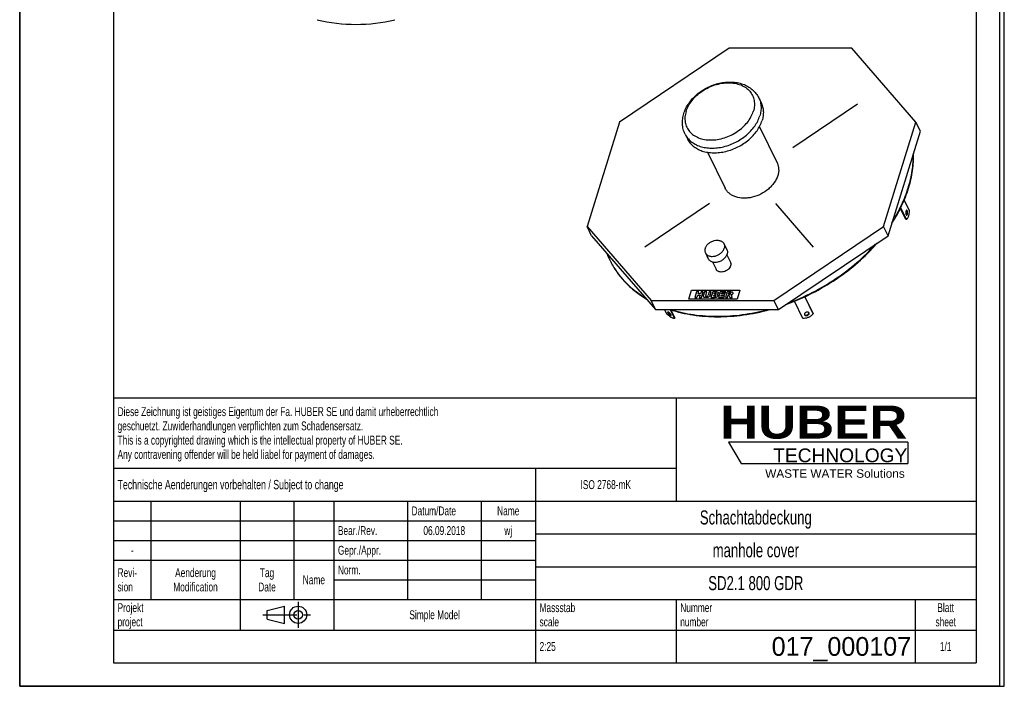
# Model space of a CAD drawing. Header units: millimetres. Extents: x 0 to 2625, y 0 to 3712.
# Tile 1 of 2: x 0 to 2625, y 0 to 1777. Entities that reach past the tile are written whole.
import ezdxf

# ---------------------------------------------------------------- set-up
doc = ezdxf.new("R2010")
doc.units = ezdxf.units.MM
doc.header["$LTSCALE"] = 242
doc.linetypes.add('CENTER', pattern=[0.6, 0.375, -0.075, 0.075, -0.075])
doc.layers.get('0').update_dxf_attribs({"linetype": 'CONTINUOUS'})
for name, color, linetype in [('_ACHSEN', 7, 'CONTINUOUS'), ('_KURVEN', 7, 'CONTINUOUS'), ('_ZEICHNUNGSELEM', 7, 'CONTINUOUS'), ('HUBER_Logo_BL0', 7, 'CONTINUOUS')]:
    doc.layers.add(name, color=color, linetype=linetype)
doc.styles.get("Standard").update_dxf_attribs({"font": 'txt', "width": 0.7})
doc.styles.add('TEXTSTYLE_2', font='ariblk.ttf')
doc.styles.add('TEXTSTYLE_3', font='arial.ttf')
doc.styles.add('TEXTSTYLE_5', font='txt')

# ---------------------------------------------------------------- blocks, each defined once
blk = doc.blocks.new('HUBER_LOGO_BL0', base_point=(2132.2, 631))
at = {"layer": 'HUBER_Logo_BL0', "color": 5, "linetype": 'Continuous'}
for p, q in [((2367.8, 650.3), (1889.7, 650.3)), ((1889.7, 650.3), (1923.4, 594.1)), ((2367.8, 650.3), (2367.8, 594.1)), ((1923.4, 594.1), (2367.8, 594.1))]:
    blk.add_line(p, q, dxfattribs=at)
at = {"layer": 'HUBER_Logo_BL0', "color": 2, "linetype": 'Continuous', "attachment_point": 3, "line_spacing_factor": 0.78}
for s, insert, char_height, width, style in [('HUBER\\P\\Farial.ttf;\\H36.5625;TECHNOLOGY ', (2366.4, 747.9), 87.75, 484.59, 'TEXTSTYLE_2'), ('WASTE WATER Solutions', (2359.5, 578.3), 22.5, 371.292, 'TEXTSTYLE_3')]:
    blk.add_mtext(s, dxfattribs=dict(at, insert=insert, char_height=char_height, width=width, style=style))
blk = doc.blocks.new('PROJEKTIONSMETHODE_1_BL1', base_point=(712.5, 190.6))
at = {"color": 2, "linetype": 'Continuous'}
for p, q in [((659.8, 202.1), (705.6, 213.5)), ((705.6, 167.7), (705.6, 213.5)), ((659.8, 179.2), (659.8, 202.1)), ((659.8, 179.2), (705.6, 167.7))]:
    blk.add_line(p, q, dxfattribs=at)
at = {"color": 2, "linetype": 'CENTER'}
for p, q in [((742.3, 225), (742.3, 156.2)), ((648.3, 190.6), (776.7, 190.6))]:
    blk.add_line(p, q, dxfattribs=at)
at = {"color": 2, "linetype": 'Continuous'}
for radius in [22.9, 11.5]:
    blk.add_circle((742.3, 190.6), radius, dxfattribs=at)
blk = doc.blocks.new('*T5')
at = {"color": 3, "linetype": 'Continuous'}
for p, q in [((0, 0), (2300, 0)), ((0, 0), (0, -706.25)), ((1500, 0), (1500, -275)), ((2300, 0), (2300, -706.25)), ((0, -187.5), (1500, -187.5)), ((1125, -187.5), (1125, -706.25)), ((0, -275), (2300, -275)), ((100, -275), (100, -537.5)), ((337.5, -275), (337.5, -618.75)), ((481.25, -275), (481.25, -537.5)), ((587.5, -275), (587.5, -618.75)), ((783.75, -275), (783.75, -537.5)), ((980, -275), (980, -537.5)), ((0, -327.5), (1125, -327.5)), ((1125, -362.5), (2300, -362.5)), ((0, -380), (1125, -380)), ((0, -432.5), (1125, -432.5)), ((1125, -450), (2300, -450)), ((587.5, -485), (1125, -485)), ((0, -537.5), (2300, -537.5)), ((1500, -537.5), (1500, -706.25)), ((2137.5, -537.5), (2137.5, -706.25)), ((0, -618.75), (2300, -618.75)), ((0, -706.25), (2300, -706.25))]:
    blk.add_line(p, q, dxfattribs=at)
at = {"layer": '_ZEICHNUNGSELEM', "color": 2, "linetype": 'Continuous', "line_spacing_factor": 0.96}
for s, insert, char_height, width, attachment_point in [('Diese Zeichnung ist geistiges Eigentum der Fa. HUBER SE und damit urheberrechtlich \\Pgeschuetzt. Zuwiderhandlungen verpflichten zum Schadensersatz.\\PThis is a copyrighted drawing which is the intellectual property of HUBER SE.\\PAny contravening offender will be held liabel for payment of damages.', (10.9375, -24.875), 23.75, 2768.571429, 1), ('Technische Aenderungen vorbehalten / Subject to change', (10.9375, -218.75), 25, 1905.952381, 1), ('ISO 2768-mK', (1312.5, -219.375), 23.75, 416.190476, 2), ('Datum/Date', (794.6875, -289.375), 23.75, 365.297619, 1), ('Name', (1052.5, -289.375), 23.75, 158.333333, 2), ('Schachtabdeckung', (1712.5, -300), 37.5, 850, 2), ('Bear./Rev.', (598.4375, -341.875), 23.75, 340.416667, 1), ('wj', (1052.5, -341.875), 23.75, 80.297619, 2), ('06.09.2018', (881.875, -341.875), 23.75, 351.72619, 2), ('Gepr./Appr.', (598.4375, -394.375), 23.75, 374.345238, 1), ('manhole cover', (1712.5, -387.5), 37.5, 705.357143, 2), ('-', (50, -394.375), 23.75, 42.97619, 2), ('Revi-\\Psion', (10.9375, -454.125), 23.75, 173.035714, 1), ('Aenderung\\PModification', (218.75, -454.125), 23.75, 369.821429, 2), ('Tag\\PDate', (409.375, -454.125), 23.75, 137.97619, 2), ('Norm. ', (598.4375, -446.875), 23.75, 219.404762, 1), ('Name', (534.375, -473.125), 23.75, 158.333333, 2), ('SD2.1 800 GDR', (1712.5, -475), 37.5, 766.071429, 2), ('Projekt\\Pproject', (10.9375, -547.25), 23.75, 229.583333, 1), ('Massstab\\Pscale', (1135.9375, -547.25), 23.75, 280.47619, 1), ('Nummer\\Pnumber', (1510.9375, -547.25), 23.75, 232.97619, 1), ('Blatt\\Psheet', (2218.75, -547.25), 23.75, 162.857143, 2), ('Simple Model', (856.25, -566.25), 23.75, 410.535714, 2), ('2:25', (1135.9375, -650.625), 23.75, 134.583333, 1), ('1/1', (2218.75, -650.625), 23.75, 99.52381, 2)]:
    blk.add_mtext(s, dxfattribs=dict(at, insert=insert, char_height=char_height, width=width, attachment_point=attachment_point))
at = {"layer": '_ZEICHNUNGSELEM', "color": 2, "linetype": 'Continuous', "insert": (2126.5625, -637.5), "char_height": 50, "width": 791.666667, "attachment_point": 3, "line_spacing_factor": 0.96, "style": 'TEXTSTYLE_5'}
blk.add_mtext('017_000107', dxfattribs=at)

msp = doc.modelspace()

# ---------------------------------------------------------------- linework, layer by layer
at = {"color": 7, "linetype": 'Continuous'}
for p, q in [((0, 0), (0, 3712.5)), ((0, 0), (0, 3712.5)), ((2625, 0), (2625, 3712.5)), ((2625, 0), (2625, 3712.5)), ((1891.29, 1700.27), (1599, 1503.42)), ((2218.63, 1700.27), (1891.29, 1700.27)), ((2389.27, 1503.42), (2218.63, 1700.27)), ((1599, 1503.42), (1512.97, 1225.03)), ((2303.24, 1225.03), (2389.27, 1503.42)), ((2401.16, 1479.18), (2389.27, 1503.42)), ((2315.13, 1200.78), (2401.16, 1479.18)), ((1524.86, 1200.78), (1512.97, 1225.03)), ((1512.97, 1225.03), (1683.6, 1028.18)), ((2010.94, 1028.18), (2303.24, 1225.03)), ((2315.13, 1200.78), (2303.24, 1225.03)), ((1524.86, 1200.78), (1695.5, 1003.93)), ((2022.84, 1003.93), (2315.13, 1200.78)), ((1683.6, 1028.18), (2010.94, 1028.18)), ((1695.5, 1003.93), (1683.6, 1028.18)), ((2022.84, 1003.93), (2010.94, 1028.18)), ((1695.5, 1003.93), (2022.84, 1003.93)), ((0, 0), (2625, 0)), ((0, 0), (2625, 0))]:
    msp.add_line(p, q, dxfattribs=at)
at = {"color": 3, "linetype": 'Continuous'}
for p, q in [((2612.5, 3687.5), (2612.5, 0)), ((0, 1856.25), (0, 0)), ((2612.5, 0), (0, 0))]:
    msp.add_line(p, q, dxfattribs=at)
at = {"color": 5, "linetype": 'Continuous'}
for p, q in [((250, 3625), (250, 62.5)), ((2550, 3625), (2550, 62.5)), ((250, 62.5), (2550, 62.5))]:
    msp.add_line(p, q, dxfattribs=at)
at = {"color": 7, "linetype": 'Continuous'}
for centre, radius, start, end in [((896.69, 2201.53), 437.5, 256.28774, 283.71226), ((1778.13, 1236.55), 228.21, 201.21171, 206.13565), ((1777.7, 1236.35), 227.73, 206.1385, 206.48687)]:
    msp.add_arc(centre, radius, start, end, dxfattribs=at)
for points, knots in [([(2368.97, 1328.77), (2373.58, 1343.67), (2380.57, 1373.55), (2382.82, 1404.18), (2382.64, 1419.15)], [0, 0, 0, 0, 0.5103327, 1, 1, 1, 1]), ([(2369.58, 1327.52), (2374.35, 1342.93), (2381.5, 1373.84), (2383.57, 1405.53), (2383.19, 1420.98)], [0, 0, 0, 0, 0.5106448, 1, 1, 1, 1]), ([(2325.43, 1234.07), (2334.97, 1248.92), (2351.89, 1279.14), (2364.6, 1311.39), (2369.58, 1327.52)], [0, 0, 0, 0, 0.5111501, 1, 1, 1, 1]), ([(2326.78, 1238.39), (2335.86, 1252.78), (2351.98, 1282.05), (2364.16, 1313.19), (2368.97, 1328.77)], [0, 0, 0, 0, 0.5107983, 1, 1, 1, 1]), ([(2043.55, 1017.86), (2067.02, 1026.27), (2112.92, 1046.04), (2177.23, 1083.7), (2235.47, 1128.41), (2269.78, 1162.72), (2285.38, 1180.73)], [0, 0, 0, 0, 0.2539581, 0.5075667, 0.7573175, 1, 1, 1, 1]), ([(2048.26, 1021.03), (2070.76, 1029.34), (2114.78, 1048.67), (2176.56, 1085.04), (2232.72, 1127.94), (2266, 1160.72), (2281.22, 1177.92)], [0, 0, 0, 0, 0.2538747, 0.507284, 0.756985, 1, 1, 1, 1]), ([(1573.86, 1134.79), (1578.99, 1124.34), (1590.93, 1104.1), (1613.42, 1076.58), (1640.23, 1052.18), (1660.43, 1038.4), (1671.06, 1032.11)], [0, 0, 0, 0, 0.2435905, 0.4898691, 0.7413105, 1, 1, 1, 1]), ([(1573.87, 1134.79), (1578.97, 1124.55), (1590.8, 1104.72), (1612.94, 1077.73), (1639.26, 1053.75), (1659.05, 1040.16), (1669.47, 1033.94)], [0, 0, 0, 0, 0.2436589, 0.4900165, 0.7414585, 1, 1, 1, 1]), ([(1733.99, 1003.91), (1753.83, 997.44), (1795.82, 987.79), (1861.71, 983.22), (1930.44, 988.21), (1976.33, 997.69), (1999.25, 1003.91)], [0, 0, 0, 0, 0.2330023, 0.4784345, 0.7348962, 1, 1, 1, 1]), ([(1737.29, 1003.9), (1756.59, 997.86), (1797.3, 988.85), (1861.04, 984.57), (1927.43, 989.22), (1971.79, 998.09), (1993.95, 1003.9)], [0, 0, 0, 0, 0.2335718, 0.4791287, 0.7353438, 1, 1, 1, 1])]:
    msp.add_open_spline(points, degree=3, knots=knots, dxfattribs=at)
at = {"layer": '_ACHSEN', "color": 7, "linetype": 'Continuous'}
for p, q in [((1970.49, 1568.2), (1976.59, 1555.76)), ((1773.89, 1471.72), (1779.99, 1459.29)), ((1972.16, 1491.03), (2019.27, 1395.01)), ((1833.9, 1423.19), (1881.02, 1327.17)), ((2357.87, 1295.46), (2371.45, 1267.79)), ((2362.35, 1244.29), (2347.92, 1273.69)), ((2364.19, 1244.29), (2348.84, 1275.57)), ((2364.19, 1244.29), (2362.35, 1244.29)), ((1828.27, 1155.11), (1835.89, 1139.57)), ((1877.64, 1179.34), (1885.27, 1163.8)), ((1847.11, 1131.01), (1856.8, 1111.27)), ((1885.18, 1149.69), (1894.87, 1129.95)), ((2087.65, 980.51), (2065.25, 1026.14)), ((2092.76, 1038.02), (2115.21, 992.26)), ((2092.89, 1038.08), (2114.71, 993.61)), ((1725.16, 992.26), (1719.43, 1003.93)), ((1733.96, 1003.93), (1745.46, 980.51)), ((1736.33, 1003.19), (1746.8, 981.86)), ((1745.46, 980.51), (1746.8, 981.86)), ((2092.28, 990.34), (2092.41, 990.05)), ((2104.48, 994.85), (2104.35, 995.14)), ((2115.21, 992.26), (2114.71, 993.61))]:
    msp.add_line(p, q, dxfattribs=at)
for points, knots in [([(1770.58, 1526.42), (1772.07, 1531.24), (1775.92, 1540.76), (1783.92, 1554.16), (1793.97, 1566.64), (1809.87, 1581.82), (1833.35, 1597.14), (1859.73, 1606.66), (1881.46, 1610.23), (1897.51, 1610.77), (1913.08, 1609.12), (1927.81, 1605.25), (1941.36, 1599.14), (1953.34, 1590.84), (1963.33, 1580.51), (1968.41, 1572.43), (1970.49, 1568.2)], [0, 0, 0, 0, 0.0602779, 0.1223036, 0.1860801, 0.2514014, 0.3847444, 0.5182103, 0.5836709, 0.647619, 0.7098281, 0.7702794, 0.8291551, 0.8867903, 0.9435979, 1, 1, 1, 1]), ([(1976.59, 1555.76), (1978.32, 1552.23), (1981.09, 1544.7), (1982.88, 1532.64), (1982.31, 1520.04), (1980.43, 1511.69), (1979.14, 1507.53)], [0, 0, 0, 0, 0.2390843, 0.4829162, 0.7355749, 1, 1, 1, 1]), ([(1773.89, 1471.72), (1771.86, 1475.84), (1768.64, 1484.56), (1766.53, 1498.39), (1767.1, 1512.55), (1769.17, 1521.85), (1770.58, 1526.42)], [0, 0, 0, 0, 0.2457505, 0.4931759, 0.7440196, 1, 1, 1, 1]), ([(1779.99, 1459.29), (1781.83, 1455.52), (1786.44, 1448.3), (1795.65, 1439.07), (1806.95, 1431.62), (1820, 1426.13), (1834.49, 1422.7), (1850.05, 1421.4), (1866.3, 1422.26), (1882.83, 1425.25), (1899.25, 1430.29), (1920.34, 1439.53), (1939.62, 1452.23), (1955.84, 1467.76), (1965.96, 1480.3), (1973.9, 1493.54), (1977.7, 1502.86), (1979.14, 1507.53)], [0, 0, 0, 0, 0.0506985, 0.1025338, 0.1564624, 0.21314, 0.2728775, 0.3356566, 0.4011768, 0.4689144, 0.5381819, 0.608187, 0.7468171, 0.8140719, 0.8789642, 0.9410192, 1, 1, 1, 1]), ([(2019.27, 1395.01), (2020.49, 1392.52), (2022.44, 1387.23), (2023.7, 1378.75), (2023.3, 1369.89), (2021.97, 1364.02), (2021.07, 1361.09)], [0, 0, 0, 0, 0.2390843, 0.4829162, 0.7355749, 1, 1, 1, 1]), ([(2021.07, 1361.09), (2019, 1354.38), (2013.94, 1344.59), (2004.68, 1333.13), (1993.27, 1322.2), (1976.35, 1311.06), (1957.35, 1303.96), (1941.71, 1301.13), (1926.85, 1300.34), (1912.52, 1302.44), (1899.98, 1307.71), (1892.04, 1312.95), (1885.56, 1319.44), (1882.32, 1324.52), (1881.02, 1327.17)], [0, 0, 0, 0, 0.1207912, 0.1857443, 0.2530621, 0.3918222, 0.5309912, 0.5987922, 0.6643739, 0.7866602, 0.843391, 0.8973702, 0.9492539, 1, 1, 1, 1]), ([(2364.77, 1268.75), (2364.64, 1268.75), (2364.36, 1268.69), (2363.97, 1268.44), (2363.61, 1268.05), (2363.14, 1267.31), (2362.68, 1266.07), (2362.33, 1264.34), (2362.2, 1262.42), (2362.3, 1260.49), (2362.6, 1258.71), (2362.97, 1257.63), (2363.2, 1257.16)], [0, 0, 0, 0, 0.0313934, 0.066536, 0.1078921, 0.1565391, 0.2753624, 0.4178849, 0.5738379, 0.7308845, 0.8765311, 1, 1, 1, 1]), ([(2364.5, 1267.35), (2364.45, 1267.44), (2364.27, 1267.79), (2364.05, 1268.11), (2363.85, 1268.31)], [0, 0, 0, 0, 0.2786984, 1, 1, 1, 1]), ([(2363.85, 1256.2), (2364.09, 1256.44), (2364.51, 1257.09), (2364.96, 1258.26), (2365.29, 1259.7), (2365.52, 1261.85), (2365.43, 1264.04), (2365.01, 1266.06), (2364.69, 1266.95), (2364.5, 1267.35)], [0, 0, 0, 0, 0.0867027, 0.1963948, 0.3253894, 0.4671674, 0.7562708, 0.887411, 1, 1, 1, 1]), ([(2371.45, 1267.79), (2371.42, 1265.16), (2371.15, 1261.29), (2370.28, 1256.34), (2369.43, 1253.02), (2368.38, 1250.09), (2367.16, 1247.62), (2365.81, 1245.66), (2364.74, 1244.66), (2364.19, 1244.29)], [0, 0, 0, 0, 0.3121755, 0.4589901, 0.5954763, 0.719105, 0.8280294, 0.9214148, 1, 1, 1, 1]), ([(2366.34, 1267.35), (2366.24, 1267.55), (2366.03, 1267.93), (2365.64, 1268.39), (2365.23, 1268.68), (2364.92, 1268.75), (2364.77, 1268.75)], [0, 0, 0, 0, 0.3159476, 0.5820842, 0.8045575, 1, 1, 1, 1]), ([(2364.77, 1255.75), (2364.9, 1255.75), (2365.19, 1255.81), (2365.57, 1256.06), (2365.94, 1256.45), (2366.41, 1257.2), (2366.87, 1258.44), (2367.21, 1260.16), (2367.34, 1262.09), (2367.25, 1264.02), (2366.94, 1265.79), (2366.57, 1266.88), (2366.34, 1267.35)], [0, 0, 0, 0, 0.0313934, 0.066536, 0.1078921, 0.1565391, 0.2753624, 0.4178849, 0.5738379, 0.7308845, 0.8765311, 1, 1, 1, 1]), ([(2363.2, 1257.16), (2363.3, 1256.95), (2363.51, 1256.58), (2363.9, 1256.12), (2364.32, 1255.83), (2364.63, 1255.75), (2364.77, 1255.75)], [0, 0, 0, 0, 0.3159476, 0.5820842, 0.8045575, 1, 1, 1, 1]), ([(1827.63, 1167.23), (1828.37, 1169.63), (1830.82, 1174.38), (1835.43, 1179.31), (1839.94, 1182.69), (1844.94, 1185.6), (1851.66, 1188.11), (1858.65, 1188.97), (1863.95, 1188.53), (1867.59, 1187.67), (1870.87, 1186.29), (1873.71, 1184.42), (1876.02, 1182.1), (1877.18, 1180.29), (1877.64, 1179.34)], [0, 0, 0, 0, 0.1207864, 0.2527778, 0.321804, 0.3917686, 0.5309321, 0.664042, 0.7268775, 0.7866686, 0.8433971, 0.8973742, 0.9492559, 1, 1, 1, 1]), ([(1827.63, 1167.23), (1827.3, 1166.18), (1826.83, 1164.09), (1826.69, 1160.92), (1827.14, 1157.89), (1827.83, 1156), (1828.27, 1155.11)], [0, 0, 0, 0, 0.264425, 0.5170837, 0.7609157, 1, 1, 1, 1]), ([(1828.27, 1155.11), (1828.73, 1154.17), (1829.89, 1152.35), (1832.2, 1150.04), (1835.04, 1148.17), (1838.32, 1146.79), (1841.96, 1145.93), (1847.27, 1145.48), (1854.25, 1146.35), (1860.97, 1148.86), (1865.97, 1151.77), (1870.48, 1155.15), (1875.09, 1160.08), (1877.54, 1164.83), (1878.28, 1167.23)], [0, 0, 0, 0, 0.0507441, 0.1026258, 0.1566029, 0.2133314, 0.2731225, 0.335958, 0.4690679, 0.6082314, 0.678196, 0.7472222, 0.8792136, 1, 1, 1, 1]), ([(1877.64, 1179.34), (1878.08, 1178.46), (1878.77, 1176.56), (1879.22, 1173.54), (1879.08, 1170.37), (1878.61, 1168.27), (1878.28, 1167.23)], [0, 0, 0, 0, 0.2390843, 0.4829163, 0.735575, 1, 1, 1, 1]), ([(1885.27, 1163.8), (1885.7, 1162.92), (1886.4, 1161.02), (1886.85, 1157.99), (1886.71, 1154.83), (1886.23, 1152.73), (1885.91, 1151.69)], [0, 0, 0, 0, 0.2390843, 0.4829163, 0.735575, 1, 1, 1, 1]), ([(1835.89, 1139.57), (1836.36, 1138.63), (1837.51, 1136.81), (1839.83, 1134.5), (1842.66, 1132.63), (1845.94, 1131.25), (1849.58, 1130.38), (1854.89, 1129.94), (1861.88, 1130.81), (1868.59, 1133.32), (1873.59, 1136.23), (1878.11, 1139.61), (1882.72, 1144.54), (1885.17, 1149.29), (1885.91, 1151.69)], [0, 0, 0, 0, 0.0507441, 0.1026258, 0.1566029, 0.2133314, 0.2731225, 0.335958, 0.4690679, 0.6082314, 0.678196, 0.7472222, 0.8792136, 1, 1, 1, 1]), ([(1894.87, 1129.95), (1895.2, 1129.26), (1895.74, 1127.8), (1896.21, 1124.64), (1895.84, 1122.18), (1895.36, 1120.61)], [0, 0, 0, 0, 0.2395658, 0.4838887, 1, 1, 1, 1]), ([(1895.36, 1120.61), (1894.79, 1118.76), (1892.9, 1115.1), (1889.34, 1111.3), (1885.87, 1108.69), (1882.01, 1106.45), (1876.83, 1104.51), (1870.5, 1103.73), (1865.48, 1104.46), (1862.02, 1105.91), (1859.83, 1107.35), (1858.05, 1109.14), (1857.16, 1110.54), (1856.8, 1111.27)], [0, 0, 0, 0, 0.1208281, 0.252865, 0.3219151, 0.3919038, 0.5311154, 0.6642713, 0.786595, 0.8433431, 0.8973388, 0.9492384, 1, 1, 1, 1]), ([(1745.46, 980.51), (1744.92, 980.42), (1743.66, 980.46), (1741.63, 980.97), (1739.3, 981.92), (1736.71, 983.3), (1733.92, 985.07), (1729.94, 987.97), (1727.05, 990.46), (1725.16, 992.26)], [0, 0, 0, 0, 0.0686659, 0.1553357, 0.2607502, 0.3838241, 0.522397, 0.6735982, 1, 1, 1, 1]), ([(1727.63, 997.17), (1727.55, 997.08), (1727.42, 996.82), (1727.43, 996.34), (1727.58, 995.77), (1727.75, 995.36), (1727.86, 995.14)], [0, 0, 0, 0, 0.1693052, 0.3817418, 0.6574061, 1, 1, 1, 1]), ([(1736.66, 990.05), (1736.43, 990.51), (1735.83, 991.47), (1734.73, 992.86), (1733.42, 994.24), (1732, 995.48), (1730.8, 996.34), (1729.88, 996.86), (1729.28, 997.14), (1728.75, 997.32), (1728.29, 997.39), (1727.91, 997.35), (1727.71, 997.24), (1727.63, 997.17)], [0, 0, 0, 0, 0.1275651, 0.2782049, 0.4398875, 0.5992188, 0.7430864, 0.8056565, 0.8604679, 0.9068315, 0.9446349, 0.9747798, 1, 1, 1, 1]), ([(1727.86, 995.14), (1728.09, 994.68), (1728.68, 993.72), (1729.78, 992.33), (1731.1, 990.95), (1732.51, 989.71), (1733.72, 988.85), (1734.63, 988.33), (1735.23, 988.05), (1735.77, 987.88), (1736.23, 987.81), (1736.61, 987.84), (1736.81, 987.96), (1736.88, 988.03)], [0, 0, 0, 0, 0.1275651, 0.2782049, 0.4398875, 0.5992188, 0.7430864, 0.8056565, 0.8604679, 0.9068315, 0.9446349, 0.9747798, 1, 1, 1, 1]), ([(1728.89, 997.26), (1728.91, 997.2), (1729, 996.94), (1729.11, 996.69), (1729.2, 996.5)], [0, 0, 0, 0, 0.2290557, 1, 1, 1, 1]), ([(1729.2, 996.5), (1729.38, 996.14), (1729.82, 995.4), (1730.93, 993.89), (1732.62, 992.09), (1734.49, 990.56), (1735.96, 989.68), (1736.65, 989.38), (1736.96, 989.29)], [0, 0, 0, 0, 0.1106336, 0.2390347, 0.5229709, 0.7943962, 0.9081038, 1, 1, 1, 1]), ([(1736.88, 988.03), (1736.97, 988.11), (1737.09, 988.37), (1737.09, 988.85), (1736.94, 989.43), (1736.76, 989.83), (1736.66, 990.05)], [0, 0, 0, 0, 0.1693052, 0.3817418, 0.6574061, 1, 1, 1, 1]), ([(2115.21, 992.26), (2113.66, 990.33), (2109.87, 986.82), (2103.04, 982.99), (2095.47, 980.7), (2090.2, 980.34), (2087.65, 980.51)], [0, 0, 0, 0, 0.2392544, 0.494328, 0.7524341, 1, 1, 1, 1]), ([(2104.35, 995.14), (2104.22, 995.4), (2103.88, 995.9), (2102.91, 996.74), (2101.23, 997.38), (2098.93, 997.43), (2096.58, 996.83), (2094.46, 995.65), (2092.87, 994.06), (2092.13, 992.45), (2092.06, 991.2), (2092.18, 990.61), (2092.28, 990.34)], [0, 0, 0, 0, 0.051307, 0.1051628, 0.2241512, 0.359415, 0.5042194, 0.6480075, 0.7806009, 0.8964554, 0.9491948, 1, 1, 1, 1]), ([(2092.11, 991.05), (2092.42, 990.59), (2093.35, 989.77), (2095.18, 989.17), (2097.29, 989.14), (2099.47, 989.66), (2101.46, 990.68), (2103.04, 992.08), (2104.04, 993.73), (2104.21, 994.95), (2104.15, 995.5)], [0, 0, 0, 0, 0.104901, 0.2240093, 0.3576327, 0.4999814, 0.6423339, 0.7759677, 0.8950892, 1, 1, 1, 1]), ([(2092.41, 990.05), (2092.54, 989.79), (2092.88, 989.29), (2093.85, 988.45), (2095.53, 987.82), (2097.83, 987.77), (2100.18, 988.37), (2102.3, 989.54), (2103.89, 991.14), (2104.63, 992.74), (2104.7, 994), (2104.58, 994.58), (2104.48, 994.85)], [0, 0, 0, 0, 0.051307, 0.1051628, 0.2241512, 0.359415, 0.5042194, 0.6480075, 0.7806009, 0.8964554, 0.9491948, 1, 1, 1, 1])]:
    msp.add_open_spline(points, degree=3, knots=knots, dxfattribs=at)
at = {"layer": '_ACHSEN', "color": 9, "linetype": 'Continuous'}
for points, knots in [([(1776.56, 1532.15), (1778.15, 1537.3), (1782.59, 1547.58), (1792.2, 1561.86), (1804.6, 1575), (1819.31, 1586.5), (1835.79, 1595.95), (1853.41, 1602.98), (1871.52, 1607.35), (1889.46, 1608.88), (1906.55, 1607.5), (1922.16, 1603.23), (1935.7, 1596.19), (1946.62, 1586.59), (1954.41, 1574.78), (1958.69, 1561.28), (1959.29, 1546.7), (1957.34, 1536.98), (1955.85, 1532.15)], [0, 0, 0, 0, 0.0611005, 0.1260617, 0.1943737, 0.2651198, 0.3371188, 0.4090621, 0.4796466, 0.5477081, 0.6123583, 0.6731281, 0.7301051, 0.7840301, 0.8362705, 0.8885876, 0.9427239, 1, 1, 1, 1]), ([(1970.49, 1568.2), (1972.22, 1564.66), (1974.99, 1557.13), (1976.78, 1545.07), (1976.21, 1532.48), (1974.33, 1524.12), (1973.04, 1519.96)], [0, 0, 0, 0, 0.2390843, 0.4829162, 0.7355749, 1, 1, 1, 1]), ([(1776.56, 1532.15), (1775.07, 1527.33), (1773.11, 1517.6), (1773.72, 1503.03), (1777.99, 1489.53), (1785.78, 1477.72), (1796.7, 1468.12), (1810.24, 1461.08), (1825.86, 1456.81), (1842.95, 1455.43), (1860.88, 1456.96), (1878.99, 1461.32), (1896.62, 1468.36), (1913.09, 1477.81), (1927.8, 1489.31), (1940.2, 1502.44), (1949.81, 1516.73), (1954.26, 1527.01), (1955.85, 1532.15)], [0, 0, 0, 0, 0.0572761, 0.1114124, 0.1637295, 0.2159699, 0.2698949, 0.3268719, 0.3876417, 0.4522919, 0.5203534, 0.5909379, 0.6628812, 0.7348802, 0.8056263, 0.8739383, 0.9388995, 1, 1, 1, 1]), ([(1773.89, 1471.72), (1775.73, 1467.95), (1780.34, 1460.73), (1789.55, 1451.5), (1800.84, 1444.05), (1813.9, 1438.56), (1828.39, 1435.13), (1843.95, 1433.83), (1860.2, 1434.69), (1876.73, 1437.68), (1893.15, 1442.72), (1914.24, 1451.97), (1933.52, 1464.66), (1949.74, 1480.19), (1959.86, 1492.73), (1967.8, 1505.97), (1971.6, 1515.29), (1973.04, 1519.96)], [0, 0, 0, 0, 0.0506985, 0.1025338, 0.1564624, 0.21314, 0.2728775, 0.3356566, 0.4011768, 0.4689144, 0.5381819, 0.608187, 0.7468171, 0.8140719, 0.8789642, 0.9410192, 1, 1, 1, 1])]:
    msp.add_open_spline(points, degree=3, knots=knots, dxfattribs=at)
at = {"layer": '_KURVEN', "color": 4, "linetype": 'Continuous'}
for p, q in [((2061.18, 1435.87), (2233.89, 1552.18)), ((1839.12, 1286.31), (1666.4, 1170)), ((2014.96, 1286.31), (2115.79, 1170)), ((1784.01, 1032.09), (1791.27, 1055.59)), ((1791.27, 1055.59), (1920.22, 1055.59)), ((1804.71, 1051.68), (1799.87, 1036.01)), ((1810.4, 1051.68), (1804.71, 1051.68)), ((1808.71, 1046.19), (1810.4, 1051.68)), ((1816.62, 1051.68), (1814.93, 1046.19)), ((1822.34, 1051.68), (1816.62, 1051.68)), ((1817.5, 1036.01), (1822.34, 1051.68)), ((1826.13, 1051.68), (1823.25, 1042.34)), ((1831.81, 1051.68), (1826.13, 1051.68)), ((1828.86, 1042.11), (1831.81, 1051.68)), ((1838.11, 1051.68), (1835.15, 1042.11)), ((1843.79, 1051.68), (1838.11, 1051.68)), ((1840.9, 1042.34), (1843.79, 1051.68)), ((1847.57, 1051.68), (1842.73, 1036.01)), ((1858.23, 1051.68), (1847.57, 1051.68)), ((1867.56, 1051.68), (1862.72, 1036.01)), ((1882.82, 1051.68), (1867.56, 1051.68)), ((1886.23, 1051.68), (1881.39, 1036.01)), ((1881.78, 1048.33), (1882.82, 1051.68)), ((1895.72, 1051.68), (1886.23, 1051.68)), ((1920.22, 1055.59), (1912.95, 1032.09)), ((1912.95, 1032.09), (1784.01, 1032.09)), ((1799.87, 1036.01), (1805.56, 1036.01)), ((1805.56, 1036.01), (1807.52, 1042.35)), ((1807.52, 1042.35), (1813.74, 1042.35)), ((1814.93, 1046.19), (1808.71, 1046.19)), ((1813.74, 1042.35), (1811.78, 1036.01)), ((1811.78, 1036.01), (1817.5, 1036.01)), ((1842.73, 1036.01), (1852.56, 1036.01)), ((1849.51, 1039.38), (1850.49, 1042.55)), ((1852.41, 1039.38), (1849.51, 1039.38)), ((1850.49, 1042.55), (1853.38, 1042.55)), ((1851.41, 1045.53), (1852.33, 1048.5)), ((1853.89, 1045.53), (1851.41, 1045.53)), ((1852.33, 1048.5), (1854.85, 1048.5)), ((1862.72, 1036.01), (1878.25, 1036.01)), ((1869.52, 1039.56), (1870.48, 1042.65)), ((1879.35, 1039.56), (1869.52, 1039.56)), ((1870.48, 1042.65), (1879.34, 1042.65)), ((1871.46, 1045.84), (1872.23, 1048.33)), ((1880.32, 1045.84), (1871.46, 1045.84)), ((1872.23, 1048.33), (1881.78, 1048.33)), ((1878.25, 1036.01), (1879.35, 1039.56)), ((1879.34, 1042.65), (1880.32, 1045.84)), ((1881.39, 1036.01), (1887.11, 1036.01)), ((1887.11, 1036.01), (1889.08, 1042.37)), ((1889.08, 1042.37), (1889.58, 1042.37)), ((1889.99, 1045.33), (1890.97, 1048.51)), ((1892.39, 1045.33), (1889.99, 1045.33)), ((1890.97, 1048.51), (1893.48, 1048.51)), ((1891.52, 1040.8), (1893.08, 1036.01)), ((1893.08, 1036.01), (1899.51, 1036.01)), ((1899.51, 1036.01), (1898.15, 1040.54))]:
    msp.add_line(p, q, dxfattribs=at)
for points in [[(1858.23, 1051.68), (1860, 1051.68), (1861.24, 1051.3), (1861.96, 1050.55)], [(1861.96, 1050.55), (1862.69, 1049.81), (1862.88, 1048.88), (1862.54, 1047.77)], [(1895.72, 1051.68), (1897.48, 1051.68), (1898.79, 1051.55), (1899.64, 1051.29)], [(1899.64, 1051.29), (1900.49, 1051.03), (1901.08, 1050.55), (1901.44, 1049.86)], [(1822.95, 1039.68), (1822.91, 1040.69), (1823.01, 1041.57), (1823.25, 1042.34)], [(1823.61, 1037.88), (1823.19, 1038.47), (1822.98, 1039.07), (1822.95, 1039.68)], [(1825.15, 1036.53), (1824.53, 1036.85), (1824.02, 1037.3), (1823.61, 1037.88)], [(1827.6, 1035.9), (1826.58, 1036.01), (1825.75, 1036.21), (1825.15, 1036.53)], [(1830.5, 1035.74), (1829.59, 1035.74), (1828.63, 1035.8), (1827.6, 1035.9)], [(1828.86, 1042.11), (1828.59, 1041.26), (1828.66, 1040.59), (1829.07, 1040.11)], [(1829.07, 1040.11), (1829.47, 1039.63), (1830.18, 1039.4), (1831.17, 1039.4)], [(1834.64, 1036.26), (1833.43, 1035.92), (1832.04, 1035.74), (1830.5, 1035.74)], [(1831.17, 1039.4), (1832.15, 1039.4), (1832.99, 1039.63), (1833.69, 1040.1)], [(1833.69, 1040.1), (1834.39, 1040.57), (1834.89, 1041.25), (1835.15, 1042.11)], [(1837.31, 1037.56), (1836.39, 1036.94), (1835.51, 1036.51), (1834.64, 1036.26)], [(1839.58, 1039.72), (1838.98, 1038.89), (1838.23, 1038.18), (1837.31, 1037.56)], [(1840.9, 1042.34), (1840.61, 1041.41), (1840.17, 1040.54), (1839.58, 1039.72)], [(1852.41, 1039.38), (1853.39, 1039.38), (1854.13, 1039.51), (1854.62, 1039.81)], [(1855.17, 1036.22), (1853.84, 1036.07), (1852.97, 1036.01), (1852.56, 1036.01)], [(1855.34, 1042.12), (1855.02, 1042.4), (1854.38, 1042.55), (1853.38, 1042.55)], [(1853.89, 1045.53), (1854.77, 1045.53), (1855.42, 1045.66), (1855.86, 1045.92)], [(1854.62, 1039.81), (1855.12, 1040.11), (1855.44, 1040.51), (1855.6, 1041.01)], [(1856.54, 1048.12), (1856.26, 1048.37), (1855.7, 1048.5), (1854.85, 1048.5)], [(1857.49, 1036.73), (1856.94, 1036.5), (1856.16, 1036.33), (1855.17, 1036.22)], [(1855.6, 1041.01), (1855.74, 1041.47), (1855.65, 1041.84), (1855.34, 1042.12)], [(1855.86, 1045.92), (1856.29, 1046.17), (1856.58, 1046.56), (1856.73, 1047.05)], [(1856.73, 1047.05), (1856.87, 1047.5), (1856.81, 1047.86), (1856.54, 1048.12)], [(1859.79, 1038.28), (1859.14, 1037.62), (1858.37, 1037.11), (1857.49, 1036.73)], [(1860.78, 1045.39), (1860.19, 1044.94), (1859.42, 1044.6), (1858.47, 1044.34)], [(1858.47, 1044.34), (1859.71, 1044.07), (1860.53, 1043.61), (1860.96, 1042.94)], [(1861.13, 1040.47), (1860.88, 1039.65), (1860.43, 1038.92), (1859.79, 1038.28)], [(1862.54, 1047.77), (1862.25, 1046.85), (1861.67, 1046.05), (1860.78, 1045.39)], [(1860.96, 1042.94), (1861.38, 1042.28), (1861.44, 1041.46), (1861.13, 1040.47)], [(1890.85, 1042), (1890.52, 1042.24), (1890.09, 1042.37), (1889.58, 1042.37)], [(1891.52, 1040.8), (1891.32, 1041.41), (1891.1, 1041.81), (1890.85, 1042)], [(1892.39, 1045.33), (1892.64, 1045.33), (1893.16, 1045.39), (1893.96, 1045.53)], [(1895.47, 1048.1), (1895.18, 1048.37), (1894.51, 1048.51), (1893.48, 1048.51)], [(1893.96, 1045.53), (1894.36, 1045.61), (1894.71, 1045.77), (1895.04, 1046.03)], [(1895.04, 1046.03), (1895.35, 1046.29), (1895.57, 1046.6), (1895.68, 1046.94)], [(1895.68, 1046.94), (1895.83, 1047.44), (1895.76, 1047.83), (1895.47, 1048.1)], [(1897.89, 1043.54), (1897.33, 1043.29), (1896.6, 1043.08), (1895.69, 1042.92)], [(1895.69, 1042.92), (1896.31, 1042.72), (1896.75, 1042.53), (1897, 1042.34)], [(1897, 1042.34), (1897.17, 1042.21), (1897.39, 1041.94), (1897.66, 1041.51)], [(1897.66, 1041.51), (1897.92, 1041.1), (1898.08, 1040.78), (1898.15, 1040.54)], [(1900.16, 1045.07), (1899.53, 1044.44), (1898.77, 1043.93), (1897.89, 1043.54)], [(1901.51, 1047.33), (1901.24, 1046.45), (1900.79, 1045.7), (1900.16, 1045.07)], [(1901.44, 1049.86), (1901.79, 1049.16), (1901.82, 1048.32), (1901.51, 1047.33)]]:
    msp.add_open_spline(points, degree=3, dxfattribs=at)

# ---------------------------------------------------------------- block references
msp.add_blockref('*T5', (250, 768.75))
at = {"color": 2, "linetype": 'Continuous'}
msp.add_blockref('PROJEKTIONSMETHODE_1_BL1', (712.5, 190.62), dxfattribs=at)
at = {"layer": 'HUBER_Logo_BL0'}
msp.add_blockref('HUBER_LOGO_BL0', (2132.25, 630.97), dxfattribs=at)

doc.saveas('drawing.dxf')
